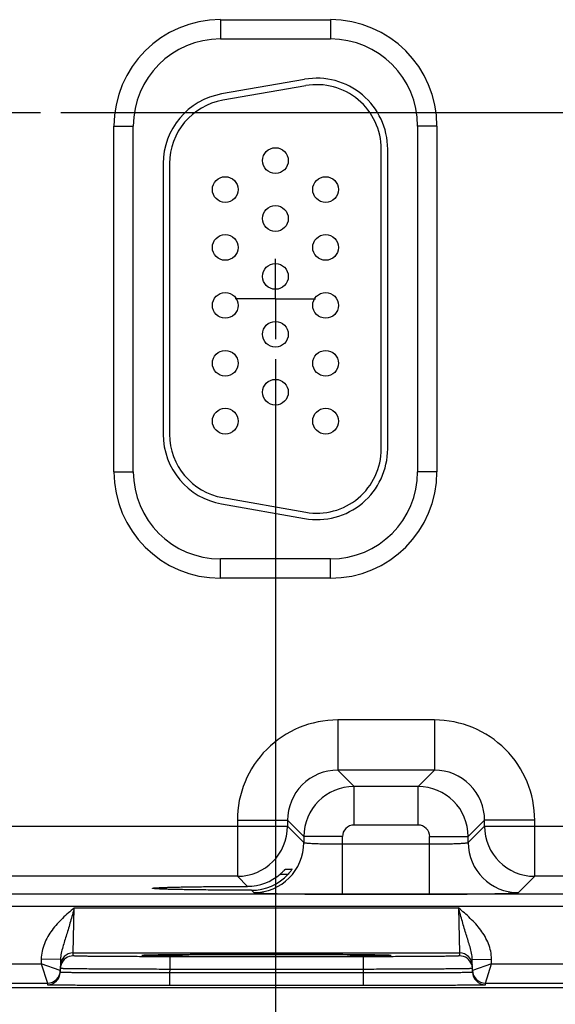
# Model space of a CAD drawing. Header units: inches. Extents: x 0 to 34, y 0 to 22.
# Tile 27 of 42: x 22.1 to 23.8, y 8.1 to 11.1. Entities that reach past the tile are written whole.
import ezdxf

# ---------------------------------------------------------------- set-up
doc = ezdxf.new("R2010")
doc.units = ezdxf.units.IN
doc.header["$LTSCALE"] = 1.87
doc.header["$MEASUREMENT"] = 0
doc.linetypes.add('CENTER', pattern=[0.6, 0.375, -0.075, 0.075, -0.075])
doc.layers.get('0').update_dxf_attribs({"linetype": 'CONTINUOUS'})
doc.layers.add('02___PRT_ALL_AXES', color=7, linetype='CONTINUOUS')
doc.layers.add('DIMENSIONS', color=7, linetype='CONTINUOUS')
doc.styles.get("Standard").update_dxf_attribs({"font": 'txt', "width": 0.8})
doc.dimstyles.new('DIMSTYLE_1', dxfattribs={"dimtxt": 0.125, "dimasz": 0.18, "dimexe": 0.125, "dimexo": 0.0625, "dimgap": 0.09, "dimtad": 0, "dimtih": 1, "dimtoh": 1, "dimlfac": 0.5, "dimzin": 4, "dimdsep": 46, "dimtxsty": 'STANDARD', "dimblk": '_FILLED', "dimblk1": '_FILLED', "dimblk2": '_FILLED', "dimcen": 0.09, "dimadec": 0, "dimazin": 0, "dimtp": 0.01, "dimtm": 0.01, "dimtfac": 1, "dimtofl": 0, "dimtmove": 0, "dimatfit": 3, "dimldrblk": '_FILLED', "dimfxl": 1, "dimtolj": 1, "dimtzin": 4, "dimarcsym": 0})

# ---------------------------------------------------------------- blocks, each defined once
blk = doc.blocks.new('*D38')
at = {"layer": 'DIMENSIONS', "color": 2, "linetype": 'CONTINUOUS'}
blk.add_line((22.9421, 10.0877), (22.9421, 7.4462), dxfattribs=at)
at = {"layer": 'DIMENSIONS', "color": 2, "linetype": 'CONTINUOUS', "insert": (22.8796, 7.3837), "char_height": 0.125, "width": 1.225, "attachment_point": 3, "rotation": 90, "line_spacing_factor": 0.9}
blk.add_mtext('8.98{\\Ftxt.shx;\\W1.000000;\\H0.125000; }[228.1]', dxfattribs=at)
blk = doc.blocks.new('_FILLED')
at = {"color": 0, "linetype": 'BYBLOCK'}
blk.add_solid([(0, 0), (-1, 0.174), (-1, -0.174)], dxfattribs=at)
blk = doc.blocks.new('*D39')
at = {"layer": 'DIMENSIONS', "color": 2, "linetype": 'CONTINUOUS'}
blk.add_line((25.0521, 10.0877), (25.0521, 7.4462), dxfattribs=at)
at = {"layer": 'DIMENSIONS', "color": 2, "linetype": 'CONTINUOUS', "insert": (24.9896, 7.3837), "char_height": 0.125, "width": 1.325, "attachment_point": 3, "rotation": 90, "line_spacing_factor": 0.9}
blk.add_mtext('10.04{\\Ftxt.shx;\\W1.000000;\\H0.125000; }[254.9]', dxfattribs=at)
blk = doc.blocks.new('*D40')
at = {"layer": 'DIMENSIONS', "color": 2, "linetype": 'CONTINUOUS'}
blk.add_line((27.1621, 10.0877), (27.1621, 7.4462), dxfattribs=at)
at = {"layer": 'DIMENSIONS', "color": 2, "linetype": 'CONTINUOUS', "insert": (27.0996, 7.3837), "char_height": 0.125, "width": 1.325, "attachment_point": 3, "rotation": 90, "line_spacing_factor": 0.9}
blk.add_mtext('11.09{\\Ftxt.shx;\\W1.000000;\\H0.125000; }[281.7]', dxfattribs=at)
blk = doc.blocks.new('*D41')
at = {"layer": 'DIMENSIONS', "color": 2, "linetype": 'CONTINUOUS'}
blk.add_line((29.2721, 10.0877), (29.2721, 7.4462), dxfattribs=at)
at = {"layer": 'DIMENSIONS', "color": 2, "linetype": 'CONTINUOUS', "insert": (29.2096, 7.3837), "char_height": 0.125, "width": 1.325, "attachment_point": 3, "rotation": 90, "line_spacing_factor": 0.9}
blk.add_mtext('12.15{\\Ftxt.shx;\\W1.000000;\\H0.125000; }[308.5]', dxfattribs=at)
blk = doc.blocks.new('*D43')
at = {"layer": 'DIMENSIONS', "color": 2, "linetype": 'CONTINUOUS'}
blk.add_line((22.2746, 10.8553), (31.4376, 10.8553), dxfattribs=at)
at = {"layer": 'DIMENSIONS', "color": 2, "linetype": 'CONTINUOUS', "insert": (31.5001, 10.9178), "char_height": 0.125, "width": 1.125, "attachment_point": 1, "line_spacing_factor": 0.9}
blk.add_mtext('1.36{\\Ftxt.shx;\\W1.000000;\\H0.125000; }[34.6]', dxfattribs=at)

msp = doc.modelspace()

# ---------------------------------------------------------------- linework, layer by layer
at = {"color": 7, "linetype": 'CONTINUOUS'}
for p, q in [((22.7711, 11.1433), (23.1131, 11.1433)), ((22.7711, 11.1433), (22.7711, 11.0833)), ((23.1131, 11.1433), (23.1131, 11.0833)), ((22.7711, 11.0833), (23.1131, 11.0833)), ((23.0329, 10.9579), (22.7749, 10.9124)), ((23.0363, 10.9382), (22.7783, 10.8927)), ((22.44, 10.8123), (22.5, 10.8123)), ((22.44, 9.7383), (22.44, 10.8123)), ((22.5, 9.7383), (22.5, 10.8123)), ((23.4441, 10.8123), (23.3841, 10.8123)), ((23.3841, 10.8123), (23.3841, 9.7383)), ((23.4441, 10.8123), (23.4441, 9.7383)), ((23.2711, 9.8093), (23.2711, 10.7413)), ((23.2911, 9.8093), (23.2911, 10.7413)), ((22.5931, 10.6958), (22.5931, 9.8547)), ((22.6131, 10.6958), (22.6131, 9.8547)), ((22.44, 9.7383), (22.5, 9.7383)), ((23.4441, 9.7383), (23.3841, 9.7383)), ((22.7783, 9.6578), (23.0363, 9.6123)), ((22.7749, 9.6381), (23.0329, 9.5926)), ((23.1131, 9.4672), (22.7711, 9.4672)), ((22.7711, 9.4072), (22.7711, 9.4672)), ((23.1131, 9.4072), (23.1131, 9.4672)), ((23.1131, 9.4072), (22.7711, 9.4072)), ((23.4364, 8.9665), (23.1357, 8.9665)), ((23.1357, 8.9665), (23.1357, 8.8105)), ((23.4364, 8.9665), (23.4364, 8.8105)), ((23.4364, 8.8105), (23.1357, 8.8105)), ((23.1357, 8.8105), (23.1865, 8.7598)), ((23.4364, 8.8105), (23.3857, 8.7598)), ((23.3857, 8.7598), (23.1865, 8.7598)), ((23.1865, 8.6398), (23.1865, 8.7598)), ((23.3857, 8.6398), (23.3857, 8.7598)), ((21.4824, 8.6365), (22.9798, 8.6365)), ((22.8238, 8.6546), (22.9798, 8.6546)), ((22.8238, 8.6546), (22.8238, 8.4805)), ((22.9798, 8.6546), (23.0305, 8.6038)), ((22.9798, 8.6546), (22.9798, 8.6365)), ((22.9798, 8.6365), (23.0305, 8.5858)), ((23.3857, 8.6398), (23.1865, 8.6398)), ((23.5924, 8.6546), (23.5416, 8.6038)), ((23.5416, 8.5858), (23.5924, 8.6365)), ((23.7483, 8.6546), (23.5924, 8.6546)), ((23.5924, 8.6365), (23.5924, 8.6546)), ((23.5924, 8.6365), (25.0898, 8.6365)), ((23.7483, 8.4805), (23.7483, 8.6546)), ((23.1505, 8.6038), (23.0305, 8.6038)), ((23.0305, 8.6038), (23.0305, 8.5858)), ((23.1505, 8.4251), (23.1505, 8.6038)), ((23.4216, 8.6038), (23.5416, 8.6038)), ((23.4216, 8.4251), (23.4216, 8.6038)), ((23.5416, 8.5858), (23.5416, 8.6038)), ((23.1505, 8.581), (23.4216, 8.581)), ((22.8238, 8.4805), (21.6383, 8.4805)), ((22.8238, 8.4805), (22.855, 8.4493)), ((22.9572, 8.4875), (22.9819, 8.4875)), ((22.9733, 8.503), (22.9939, 8.503)), ((22.9939, 8.503), (22.9938, 8.5028)), ((23.6976, 8.4298), (23.7483, 8.4805)), ((24.9338, 8.4805), (23.7483, 8.4805)), ((30.1415, 8.4249), (13.441, 8.4249)), ((22.8673, 8.4371), (22.8746, 8.4298)), ((23.1505, 8.4251), (23.4216, 8.4251)), ((30.1415, 8.3869), (13.441, 8.3869)), ((22.3136, 8.2426), (22.3167, 8.3826)), ((22.3167, 8.3826), (23.5114, 8.3826)), ((23.5114, 8.3826), (23.5145, 8.2426)), ((22.3134, 8.2332), (22.3136, 8.2426)), ((22.3136, 8.2426), (23.5145, 8.2426)), ((22.5326, 8.2348), (22.534, 8.2349)), ((22.5557, 8.2356), (22.5328, 8.2349)), ((22.534, 8.2349), (22.5356, 8.235)), ((22.5356, 8.235), (22.5376, 8.2351)), ((22.5376, 8.2351), (22.5413, 8.2352)), ((22.5413, 8.2352), (22.5473, 8.2354)), ((22.5473, 8.2354), (22.5567, 8.2356)), ((22.5567, 8.2356), (22.5634, 8.2357)), ((22.5634, 8.2357), (22.5823, 8.236)), ((22.5823, 8.236), (22.6066, 8.2363)), ((22.6066, 8.2363), (22.6377, 8.2367)), ((22.6377, 8.2367), (22.6727, 8.2369)), ((22.6727, 8.2369), (22.7158, 8.2372)), ((22.7158, 8.2372), (22.7669, 8.2374)), ((22.7669, 8.2374), (22.8157, 8.2376)), ((22.8157, 8.2376), (22.8712, 8.2377)), ((22.8712, 8.2377), (22.929, 8.2377)), ((22.929, 8.2377), (22.9804, 8.2376)), ((22.9804, 8.2376), (23.0354, 8.2375)), ((23.0354, 8.2375), (23.0848, 8.2373)), ((23.0848, 8.2373), (23.1282, 8.2371)), ((23.1282, 8.2371), (23.1653, 8.2369)), ((23.1653, 8.2369), (23.2015, 8.2366)), ((23.2015, 8.2366), (23.2305, 8.2362)), ((23.2305, 8.2362), (23.2532, 8.2359)), ((23.2532, 8.2359), (23.2704, 8.2356)), ((23.2704, 8.2356), (23.2799, 8.2354)), ((23.2954, 8.2349), (23.2727, 8.2356)), ((23.2799, 8.2354), (23.2859, 8.2352)), ((23.2859, 8.2352), (23.2895, 8.2351)), ((23.2895, 8.2351), (23.2916, 8.235)), ((23.2916, 8.235), (23.2933, 8.235)), ((23.2933, 8.235), (23.2947, 8.2349)), ((23.5145, 8.2426), (23.5147, 8.2332)), ((21.5044, 8.2087), (22.2137, 8.2087)), ((22.2139, 8.2231), (22.2137, 8.2087)), ((22.2733, 8.188), (22.2137, 8.2087)), ((22.2137, 8.2087), (22.2333, 8.1487)), ((22.2739, 8.222), (22.2139, 8.2231)), ((22.2739, 8.222), (22.2732, 8.183)), ((23.2148, 8.2306), (22.6133, 8.2306)), ((22.6133, 8.2306), (22.6133, 8.1913)), ((23.2148, 8.2306), (23.2148, 8.1913)), ((23.5542, 8.222), (23.6142, 8.2231)), ((23.5549, 8.183), (23.5542, 8.222)), ((23.6144, 8.2087), (23.5548, 8.188)), ((23.5948, 8.1487), (23.6144, 8.2087)), ((23.6144, 8.2087), (23.6142, 8.2231)), ((23.6144, 8.2087), (24.3237, 8.2087)), ((22.6133, 8.1913), (22.6132, 8.1814)), ((22.6132, 8.1814), (23.215, 8.1814)), ((22.6132, 8.1814), (22.6132, 8.1421)), ((23.2148, 8.1913), (22.6133, 8.1913)), ((23.2148, 8.1913), (23.215, 8.1814)), ((23.215, 8.1814), (23.215, 8.1421)), ((21.4848, 8.1487), (22.2333, 8.1487)), ((22.2333, 8.1487), (22.2332, 8.1437)), ((22.6132, 8.1421), (23.215, 8.1421)), ((23.5948, 8.1487), (24.3433, 8.1487)), ((23.5949, 8.1437), (23.5948, 8.1487)), ((30.5501, 8.1343), (12.9062, 8.1343))]:
    msp.add_line(p, q, dxfattribs=at)
for points in [[(22.531, 8.2347), (22.5311, 8.2347), (22.5313, 8.2348), (22.5317, 8.2348), (22.5321, 8.2348), (22.5326, 8.2348)], [(23.2947, 8.2349), (23.2958, 8.2348), (23.2963, 8.2348), (23.2966, 8.2348), (23.2969, 8.2348), (23.297, 8.2347)]]:
    msp.add_lwpolyline(points, dxfattribs=at)
for centre in [(22.9421, 10.7053), (22.7861, 10.6153), (23.0981, 10.6153), (22.9421, 10.5253), (22.7861, 10.4353), (23.0981, 10.4353), (22.9421, 10.3453), (22.7861, 10.2553), (23.0981, 10.2553), (22.9421, 10.1653), (22.7861, 10.0753), (23.0981, 10.0753), (22.9421, 9.9853), (22.7861, 9.8953), (23.0981, 9.8953)]:
    msp.add_circle(centre, 0.04, dxfattribs=at)
for centre, radius, start, end in [((22.7711, 10.8123), 0.3311, 90, 180), ((23.1131, 10.8123), 0.3311, 0, 90), ((22.7711, 10.8123), 0.2711, 90, 180), ((23.1131, 10.8123), 0.2711, 0, 90), ((23.0711, 10.7413), 0.22, 0, 100), ((23.0711, 10.7413), 0.2, 0, 100), ((22.8131, 10.6958), 0.22, 100, 180), ((22.8131, 10.6958), 0.2, 100, 180), ((22.8131, 9.8547), 0.22, 180, 260), ((22.8131, 9.8547), 0.2, 180, 260), ((23.0711, 9.8093), 0.22, 260, 360), ((23.0711, 9.8093), 0.2, 260, 360), ((22.7711, 9.7383), 0.3311, 180, 270), ((22.7711, 9.7383), 0.2711, 180, 270), ((23.1131, 9.7383), 0.3311, 270, 360), ((23.1131, 9.7383), 0.2711, 270, 360), ((23.1357, 8.6546), 0.3119, 89.9965, 180.0035), ((23.4364, 8.6546), 0.3119, 359.9966, 90.0034), ((23.1357, 8.6547), 0.1559, 89.9717, 180.0282), ((23.4365, 8.6547), 0.1559, 359.9717, 90.0282), ((23.1865, 8.6038), 0.156, 90.0148, 179.9847), ((23.3856, 8.6038), 0.156, 0.0148, 89.9847), ((22.8238, 8.6366), 0.156, 270.0209, 359.9791), ((23.1865, 8.6038), 0.036, 89.9965, 180.0035), ((23.3857, 8.6038), 0.036, 359.9965, 90.0035), ((23.7484, 8.6366), 0.156, 180.0209, 269.9791), ((22.8745, 8.5858), 0.156, 270.0209, 359.9791), ((23.6976, 8.5858), 0.156, 180.0209, 269.9791), ((22.8545, 8.6066), 0.1572, 270.194, 310.7846), ((22.8677, 8.5918), 0.1547, 269.8483, 317.612), ((22.3136, 8.2026), 0.04, 89.9997, 179.0001), ((22.3134, 8.1932), 0.04, 89.9993, 161.1986), ((23.5145, 8.2026), 0.04, 0.9999, 90.0003), ((23.5147, 8.1932), 0.04, 18.8014, 90.0007), ((22.3136, 8.1932), 0.0402, 161.2521, 178.9472), ((23.5145, 8.1932), 0.0402, 1.0528, 18.7479), ((22.2332, 8.1837), 0.04, 269.9997, 358.9997), ((22.2333, 8.1887), 0.04, 269.9997, 358.9997), ((22.2333, 8.1887), 0.0401, 351.8201, 358.9927), ((23.5948, 8.1887), 0.0401, 181.0074, 188.1804), ((23.5948, 8.1887), 0.04, 181.0003, 270.0003), ((23.5949, 8.1837), 0.04, 181.0003, 270.0003)]:
    msp.add_arc(centre, radius, start, end, dxfattribs=at)
for points, knots in [([(23.0305, 8.5858), (23.0306, 8.5857), (23.0308, 8.5855), (23.0314, 8.5853), (23.0322, 8.585), (23.0338, 8.5847), (23.0365, 8.5843), (23.0406, 8.5839), (23.0457, 8.5835), (23.0518, 8.5831), (23.0588, 8.5827), (23.0666, 8.5824), (23.0753, 8.5821), (23.0882, 8.5817), (23.1056, 8.5814), (23.1276, 8.5811), (23.1428, 8.581), (23.1505, 8.581)], [0, 0, 0, 0, 0.0028, 0.007571, 0.014536, 0.023747, 0.048912, 0.082937, 0.125539, 0.176336, 0.234865, 0.300581, 0.372872, 0.451063, 0.622161, 0.807461, 1, 1, 1, 1]), ([(23.4216, 8.581), (23.4294, 8.581), (23.4445, 8.5811), (23.4665, 8.5814), (23.4839, 8.5817), (23.4968, 8.5821), (23.5055, 8.5824), (23.5134, 8.5827), (23.5204, 8.5831), (23.5265, 8.5835), (23.5316, 8.5839), (23.5356, 8.5843), (23.5383, 8.5847), (23.54, 8.585), (23.5408, 8.5853), (23.5413, 8.5855), (23.5416, 8.5857), (23.5416, 8.5858)], [0, 0, 0, 0, 0.192539, 0.377839, 0.548937, 0.627128, 0.699419, 0.765135, 0.823664, 0.874461, 0.917063, 0.951088, 0.976253, 0.985464, 0.992429, 0.9972, 1, 1, 1, 1]), ([(22.9572, 8.4875), (22.9582, 8.4884), (22.9601, 8.4901), (22.9628, 8.4926), (22.9654, 8.4951), (22.9678, 8.4974), (22.9695, 8.4992), (22.9708, 8.5005), (22.9716, 8.5013), (22.9722, 8.502), (22.9727, 8.5025), (22.973, 8.5027), (22.9731, 8.5029), (22.9732, 8.503), (22.9733, 8.503), (22.9733, 8.503)], [0, 0, 0, 0, 0.173342, 0.342238, 0.503515, 0.653224, 0.785998, 0.843871, 0.894633, 0.937025, 0.969654, 0.981852, 0.991063, 0.997138, 1, 1, 1, 1]), ([(22.9938, 8.5028), (22.9937, 8.5025), (22.9932, 8.5018), (22.9919, 8.4998), (22.9895, 8.4966), (22.9861, 8.4922), (22.9834, 8.4891), (22.9819, 8.4875)], [0, 0, 0, 0, 0.049928, 0.132059, 0.36843, 0.667594, 1, 1, 1, 1]), ([(22.5597, 8.4432), (22.5597, 8.4433), (22.5598, 8.4434), (22.5603, 8.4436), (22.5613, 8.4439), (22.563, 8.4441), (22.5654, 8.4444), (22.5684, 8.4446), (22.5721, 8.4449), (22.5765, 8.4451), (22.5836, 8.4455), (22.5941, 8.4459), (22.6085, 8.4464), (22.6252, 8.4468), (22.6442, 8.4473), (22.6652, 8.4477), (22.6881, 8.448), (22.7128, 8.4483), (22.7486, 8.4487), (22.7962, 8.4491), (22.835, 8.4493), (22.855, 8.4493)], [0, 0, 0, 0, 0.000545, 0.001528, 0.005113, 0.010953, 0.019065, 0.02944, 0.042053, 0.056876, 0.073884, 0.114342, 0.16316, 0.219936, 0.284205, 0.355522, 0.433341, 0.517029, 0.605954, 0.796807, 1, 1, 1, 1]), ([(22.8673, 8.4371), (22.8466, 8.4372), (22.8063, 8.4373), (22.757, 8.4377), (22.7198, 8.4381), (22.694, 8.4384), (22.6701, 8.4387), (22.6481, 8.4391), (22.6283, 8.4396), (22.6108, 8.44), (22.5957, 8.4405), (22.5847, 8.4409), (22.5773, 8.4413), (22.5727, 8.4416), (22.5688, 8.4418), (22.5656, 8.4421), (22.5631, 8.4424), (22.5613, 8.4426), (22.5603, 8.4429), (22.5598, 8.4431), (22.5597, 8.4432), (22.5597, 8.4432)], [0, 0, 0, 0, 0.201685, 0.391972, 0.480884, 0.564697, 0.642725, 0.714312, 0.7789, 0.835998, 0.885101, 0.925812, 0.942934, 0.957854, 0.970539, 0.980958, 0.989089, 0.994929, 0.998498, 0.999468, 1, 1, 1, 1]), ([(22.8746, 8.4298), (22.8746, 8.4298), (22.8748, 8.4297), (22.8754, 8.4295), (22.8765, 8.4293), (22.8784, 8.4291), (22.8809, 8.4289), (22.884, 8.4286), (22.8878, 8.4284), (22.8921, 8.4282), (22.8992, 8.4279), (22.9094, 8.4275), (22.9234, 8.4271), (22.9396, 8.4268), (22.9577, 8.4264), (22.9776, 8.4261), (22.9991, 8.4259), (23.0221, 8.4256), (23.055, 8.4254), (23.0979, 8.4251), (23.1328, 8.4251), (23.1505, 8.4251)], [0, 0, 0, 0, 0.000833, 0.002206, 0.006659, 0.013424, 0.022498, 0.033865, 0.047502, 0.063379, 0.081459, 0.124054, 0.174892, 0.233495, 0.299314, 0.37173, 0.450061, 0.533571, 0.621473, 0.807113, 1, 1, 1, 1]), ([(23.4216, 8.4251), (23.4394, 8.4251), (23.4742, 8.4251), (23.5172, 8.4254), (23.55, 8.4256), (23.573, 8.4259), (23.5946, 8.4261), (23.6145, 8.4264), (23.6326, 8.4268), (23.6487, 8.4271), (23.6627, 8.4275), (23.673, 8.4279), (23.68, 8.4282), (23.6844, 8.4284), (23.6881, 8.4286), (23.6913, 8.4289), (23.6938, 8.4291), (23.6956, 8.4293), (23.6968, 8.4295), (23.6973, 8.4297), (23.6975, 8.4298), (23.6976, 8.4298)], [0, 0, 0, 0, 0.192887, 0.378527, 0.466429, 0.549939, 0.62827, 0.700686, 0.766505, 0.825108, 0.875946, 0.918541, 0.936621, 0.952498, 0.966135, 0.977502, 0.986576, 0.993341, 0.997794, 0.999167, 1, 1, 1, 1]), ([(22.3167, 8.3826), (22.3044, 8.3719), (22.2797, 8.3506), (22.2518, 8.3205), (22.2338, 8.2932), (22.2231, 8.2711), (22.216, 8.2475), (22.2141, 8.2312), (22.2139, 8.2231)], [0, 0, 0, 0, 0.250106, 0.500015, 0.625057, 0.75007, 0.875051, 1, 1, 1, 1]), ([(22.3167, 8.3825), (22.3128, 8.3683), (22.307, 8.3471), (22.2989, 8.3193), (22.2928, 8.2994), (22.2867, 8.28), (22.2808, 8.261), (22.2758, 8.2419), (22.274, 8.2287), (22.2739, 8.222)], [0, 0, 0, 0, 0.266693, 0.396035, 0.521429, 0.642945, 0.761729, 0.879894, 1, 1, 1, 1]), ([(23.6142, 8.2231), (23.614, 8.2312), (23.6122, 8.2475), (23.605, 8.2711), (23.5943, 8.2932), (23.5763, 8.3205), (23.5484, 8.3506), (23.5237, 8.3719), (23.5114, 8.3826)], [0, 0, 0, 0, 0.124944, 0.249922, 0.374933, 0.499972, 0.749883, 1, 1, 1, 1]), ([(23.5542, 8.222), (23.5541, 8.2287), (23.5523, 8.2419), (23.5473, 8.261), (23.5414, 8.28), (23.5353, 8.2994), (23.5292, 8.3193), (23.5211, 8.3471), (23.5153, 8.3683), (23.5114, 8.3826)], [0, 0, 0, 0, 0.120104, 0.238267, 0.357051, 0.478567, 0.603962, 0.733306, 1, 1, 1, 1]), ([(22.6133, 8.2306), (22.5938, 8.2306), (22.5556, 8.2306), (22.5084, 8.2308), (22.4724, 8.2309), (22.4472, 8.231), (22.4236, 8.2312), (22.4019, 8.2314), (22.3822, 8.2315), (22.3647, 8.2317), (22.3516, 8.2319), (22.3424, 8.2321), (22.3364, 8.2322), (22.3312, 8.2323), (22.3265, 8.2324), (22.3226, 8.2326), (22.3194, 8.2327), (22.3172, 8.2328), (22.3157, 8.2329), (22.3149, 8.233), (22.3143, 8.233), (22.3138, 8.2331), (22.3136, 8.2331), (22.3134, 8.2332), (22.3134, 8.2332)], [0, 0, 0, 0, 0.195093, 0.382688, 0.4714, 0.555569, 0.634386, 0.707089, 0.77298, 0.831424, 0.881858, 0.903917, 0.923799, 0.941455, 0.956844, 0.969929, 0.980679, 0.989069, 0.992374, 0.995082, 0.997194, 0.998709, 0.999633, 1, 1, 1, 1]), ([(22.5328, 8.2349), (22.5319, 8.2349), (22.5306, 8.2348), (22.5291, 8.2347), (22.5282, 8.2346), (22.5275, 8.2345), (22.527, 8.2345), (22.5268, 8.2344), (22.5266, 8.2343), (22.5266, 8.2343)], [0, 0, 0, 0, 0.433646, 0.604436, 0.744455, 0.853681, 0.932196, 0.980314, 1, 1, 1, 1]), ([(22.5266, 8.2343), (22.5266, 8.2343), (22.5267, 8.2342), (22.527, 8.2341), (22.5275, 8.2341), (22.5282, 8.234), (22.529, 8.2339), (22.5306, 8.2338), (22.5318, 8.2337), (22.5327, 8.2337)], [0, 0, 0, 0, 0.019719, 0.067814, 0.146291, 0.255485, 0.39549, 0.566285, 1, 1, 1, 1]), ([(22.5327, 8.2337), (22.5352, 8.2336), (22.5411, 8.2334), (22.5565, 8.233), (22.5824, 8.2325), (22.6208, 8.2321), (22.6681, 8.2317), (22.7227, 8.2313), (22.8056, 8.231), (22.9141, 8.2308), (23.0225, 8.231), (23.1054, 8.2313), (23.1601, 8.2317), (23.2073, 8.2321), (23.2457, 8.2325), (23.2716, 8.233), (23.287, 8.2334), (23.2929, 8.2336), (23.2954, 8.2337)], [0, 0, 0, 0, 0.009733, 0.023176, 0.060749, 0.111598, 0.174181, 0.246609, 0.326696, 0.500002, 0.673307, 0.753394, 0.825822, 0.888405, 0.939252, 0.976824, 0.990267, 1, 1, 1, 1]), ([(23.2727, 8.2356), (23.2533, 8.236), (23.2058, 8.2366), (23.124, 8.2372), (23.024, 8.2376), (22.9145, 8.2377), (22.8049, 8.2376), (22.7048, 8.2372), (22.6228, 8.2366), (22.5752, 8.236), (22.5557, 8.2356)], [0, 0, 0, 0, 0.081205, 0.198703, 0.34232, 0.499617, 0.656968, 0.800741, 0.918483, 1, 1, 1, 1]), ([(23.5147, 8.2332), (23.5147, 8.2332), (23.5145, 8.2331), (23.5143, 8.2331), (23.5138, 8.233), (23.5132, 8.233), (23.5124, 8.2329), (23.511, 8.2328), (23.5087, 8.2327), (23.5055, 8.2326), (23.5016, 8.2324), (23.497, 8.2323), (23.4917, 8.2322), (23.4857, 8.2321), (23.4765, 8.2319), (23.4634, 8.2317), (23.4459, 8.2315), (23.4262, 8.2314), (23.4045, 8.2312), (23.3809, 8.231), (23.3557, 8.2309), (23.3197, 8.2308), (23.2726, 8.2306), (23.2343, 8.2306), (23.2148, 8.2306)], [0, 0, 0, 0, 0.000367, 0.001291, 0.002806, 0.004918, 0.007626, 0.010931, 0.019321, 0.030071, 0.043156, 0.058545, 0.076201, 0.096083, 0.118142, 0.168576, 0.22702, 0.292911, 0.365614, 0.444431, 0.5286, 0.617312, 0.804907, 1, 1, 1, 1]), ([(23.3015, 8.2343), (23.3015, 8.2343), (23.3014, 8.2344), (23.3011, 8.2345), (23.3006, 8.2345), (23.2999, 8.2346), (23.2991, 8.2347), (23.2975, 8.2348), (23.2963, 8.2348), (23.2954, 8.2349)], [0, 0, 0, 0, 0.01972, 0.067826, 0.146319, 0.255527, 0.395541, 0.566335, 1, 1, 1, 1]), ([(23.2954, 8.2337), (23.2963, 8.2337), (23.2975, 8.2338), (23.2991, 8.2339), (23.2999, 8.234), (23.3006, 8.2341), (23.3011, 8.2341), (23.3014, 8.2342), (23.3015, 8.2343), (23.3015, 8.2343)], [0, 0, 0, 0, 0.433718, 0.604513, 0.744518, 0.853711, 0.932187, 0.980281, 1, 1, 1, 1]), ([(22.2732, 8.183), (22.2732, 8.183), (22.2734, 8.1829), (22.2737, 8.1829), (22.2742, 8.1828), (22.2749, 8.1828), (22.2759, 8.1827), (22.277, 8.1827), (22.2783, 8.1826), (22.2805, 8.1825), (22.2837, 8.1825), (22.2881, 8.1824), (22.2933, 8.1823), (22.2993, 8.1822), (22.3061, 8.1821), (22.3166, 8.1819), (22.3314, 8.1818), (22.3512, 8.1817), (22.3735, 8.1815), (22.3982, 8.1814), (22.4249, 8.1814), (22.4534, 8.1813), (22.4943, 8.1813), (22.5477, 8.1813), (22.591, 8.1813), (22.6132, 8.1814)], [0, 0, 0, 0, 0.000343, 0.001258, 0.002769, 0.004877, 0.007583, 0.010886, 0.014783, 0.019274, 0.030023, 0.043108, 0.058497, 0.076155, 0.096038, 0.118099, 0.168538, 0.226987, 0.292883, 0.365592, 0.444414, 0.528589, 0.617304, 0.804905, 1, 1, 1, 1]), ([(22.6133, 8.1913), (22.5912, 8.1913), (22.5479, 8.1915), (22.4944, 8.1917), (22.4536, 8.1918), (22.4251, 8.192), (22.3984, 8.1922), (22.3737, 8.1923), (22.3514, 8.1925), (22.3316, 8.1927), (22.3167, 8.1929), (22.3063, 8.193), (22.2995, 8.1931), (22.2935, 8.1932), (22.2883, 8.1933), (22.2839, 8.1934), (22.2807, 8.1935), (22.2785, 8.1936), (22.2772, 8.1936), (22.276, 8.1937), (22.2751, 8.1937), (22.2744, 8.1938), (22.2739, 8.1938), (22.2736, 8.1939), (22.2734, 8.1939), (22.2734, 8.1939)], [0, 0, 0, 0, 0.195104, 0.382709, 0.471426, 0.555601, 0.634423, 0.707132, 0.773029, 0.831478, 0.881918, 0.90398, 0.923864, 0.941522, 0.956912, 0.969998, 0.980748, 0.985238, 0.989136, 0.992438, 0.995144, 0.997251, 0.998759, 0.99967, 1, 1, 1, 1]), ([(23.5547, 8.1939), (23.5547, 8.1939), (23.5545, 8.1939), (23.5542, 8.1938), (23.5537, 8.1938), (23.553, 8.1937), (23.5521, 8.1937), (23.551, 8.1936), (23.5496, 8.1936), (23.5475, 8.1935), (23.5443, 8.1934), (23.5398, 8.1933), (23.5346, 8.1932), (23.5286, 8.1931), (23.5218, 8.193), (23.5114, 8.1929), (23.4965, 8.1927), (23.4767, 8.1925), (23.4544, 8.1923), (23.4298, 8.1922), (23.403, 8.192), (23.3745, 8.1918), (23.3337, 8.1917), (23.2803, 8.1915), (23.2369, 8.1913), (23.2148, 8.1913)], [0, 0, 0, 0, 0.00033, 0.001241, 0.002749, 0.004856, 0.007562, 0.010864, 0.014762, 0.019252, 0.030002, 0.043087, 0.058478, 0.076136, 0.09602, 0.118081, 0.168521, 0.226971, 0.292867, 0.365577, 0.444399, 0.528574, 0.617291, 0.804896, 1, 1, 1, 1]), ([(23.215, 8.1814), (23.2371, 8.1813), (23.2804, 8.1813), (23.3339, 8.1813), (23.3747, 8.1813), (23.4032, 8.1814), (23.4299, 8.1814), (23.4546, 8.1815), (23.4769, 8.1817), (23.4967, 8.1818), (23.5116, 8.1819), (23.522, 8.1821), (23.5288, 8.1822), (23.5348, 8.1823), (23.54, 8.1824), (23.5444, 8.1825), (23.5477, 8.1825), (23.5498, 8.1826), (23.5511, 8.1827), (23.5523, 8.1827), (23.5532, 8.1828), (23.5539, 8.1828), (23.5544, 8.1829), (23.5547, 8.1829), (23.5549, 8.183), (23.5549, 8.183)], [0, 0, 0, 0, 0.195095, 0.382696, 0.471411, 0.555586, 0.634408, 0.707117, 0.773013, 0.831462, 0.881901, 0.903962, 0.923845, 0.941503, 0.956892, 0.969977, 0.980726, 0.985217, 0.989114, 0.992417, 0.995123, 0.997231, 0.998742, 0.999657, 1, 1, 1, 1]), ([(22.2332, 8.1437), (22.2332, 8.1437), (22.2333, 8.1437), (22.2334, 8.1437), (22.2335, 8.1436), (22.2338, 8.1436), (22.2343, 8.1436), (22.2351, 8.1435), (22.2362, 8.1435), (22.2374, 8.1435), (22.2389, 8.1434), (22.2413, 8.1434), (22.2449, 8.1433), (22.2499, 8.1432), (22.2557, 8.1432), (22.2624, 8.1431), (22.27, 8.143), (22.2817, 8.1429), (22.2983, 8.1428), (22.3204, 8.1427), (22.3453, 8.1425), (22.3729, 8.1424), (22.4027, 8.1423), (22.4346, 8.1422), (22.4682, 8.1422), (22.5032, 8.1421), (22.5517, 8.1421), (22.5884, 8.1421), (22.6132, 8.1421)], [0, 0, 0, 0, 0.000092, 0.000323, 0.000702, 0.001231, 0.002737, 0.004843, 0.007547, 0.010849, 0.014746, 0.019237, 0.029986, 0.043073, 0.058463, 0.076123, 0.096008, 0.118071, 0.168514, 0.226966, 0.292866, 0.365578, 0.444402, 0.528578, 0.617296, 0.7097, 0.8049, 1, 1, 1, 1]), ([(23.215, 8.1421), (23.2397, 8.1421), (23.2764, 8.1421), (23.3249, 8.1421), (23.3599, 8.1422), (23.3935, 8.1422), (23.4254, 8.1423), (23.4552, 8.1424), (23.4828, 8.1425), (23.5077, 8.1427), (23.5299, 8.1428), (23.5464, 8.1429), (23.5581, 8.143), (23.5657, 8.1431), (23.5724, 8.1432), (23.5782, 8.1432), (23.5832, 8.1433), (23.5868, 8.1434), (23.5892, 8.1434), (23.5907, 8.1435), (23.5919, 8.1435), (23.593, 8.1435), (23.5938, 8.1436), (23.5943, 8.1436), (23.5946, 8.1436), (23.5947, 8.1437), (23.5948, 8.1437), (23.5949, 8.1437), (23.5949, 8.1437)], [0, 0, 0, 0, 0.1951, 0.2903, 0.382704, 0.471422, 0.555598, 0.634422, 0.707134, 0.773034, 0.831486, 0.881929, 0.903992, 0.923877, 0.941537, 0.956927, 0.970014, 0.980763, 0.985254, 0.989151, 0.992453, 0.995157, 0.997263, 0.998769, 0.999298, 0.999677, 0.999908, 1, 1, 1, 1])]:
    msp.add_open_spline(points, degree=3, knots=knots, dxfattribs=at)
at = {"layer": '02___PRT_ALL_AXES', "color": 7, "linetype": 'CENTER'}
for p, q in [((21.8871, 10.8553), (22.2121, 10.8553)), ((22.9421, 10.2753), (22.9421, 10.4003)), ((22.9421, 10.2753), (22.817, 10.2753)), ((22.9421, 10.2753), (23.0671, 10.2753)), ((22.9421, 10.2753), (22.9421, 10.1502))]:
    msp.add_line(p, q, dxfattribs=at)

# ---------------------------------------------------------------- dimensions: what is measured, and where the dimension line sits
at = {"layer": 'DIMENSIONS', "color": 2, "linetype": 'CONTINUOUS'}
for feature_location, offset, dtype, origin, picture, middle in [((22.2746, 10.8553), (9.163, 0), 0, (22.2121, 8.1339), '*D43', (32.0626, 10.8553)), ((22.9421, 10.0877), (0, -2.6415), 1, (4.9819, 10.1502), '*D38', (22.9421, 6.7712)), ((25.0521, 10.0877), (0, -2.6415), 1, (4.9819, 10.1502), '*D39', (25.0521, 6.7212)), ((27.1621, 10.0877), (0, -2.6415), 1, (4.9819, 10.1502), '*D40', (27.1621, 6.7212)), ((29.2721, 10.0877), (0, -2.6415), 1, (4.9819, 10.1502), '*D41', (29.2721, 6.7212))]:
    dim = msp.add_ordinate_dim(feature_location=feature_location, offset=offset, dtype=dtype, origin=origin, dimstyle='DIMSTYLE_1', override={"dimtad": 1, "dimtih": 0, "dimtoh": 0}, dxfattribs=at)
    dim.commit()
    dim.dimension.update_dxf_attribs({"geometry": picture, "text_midpoint": middle})

doc.saveas('drawing.dxf')
